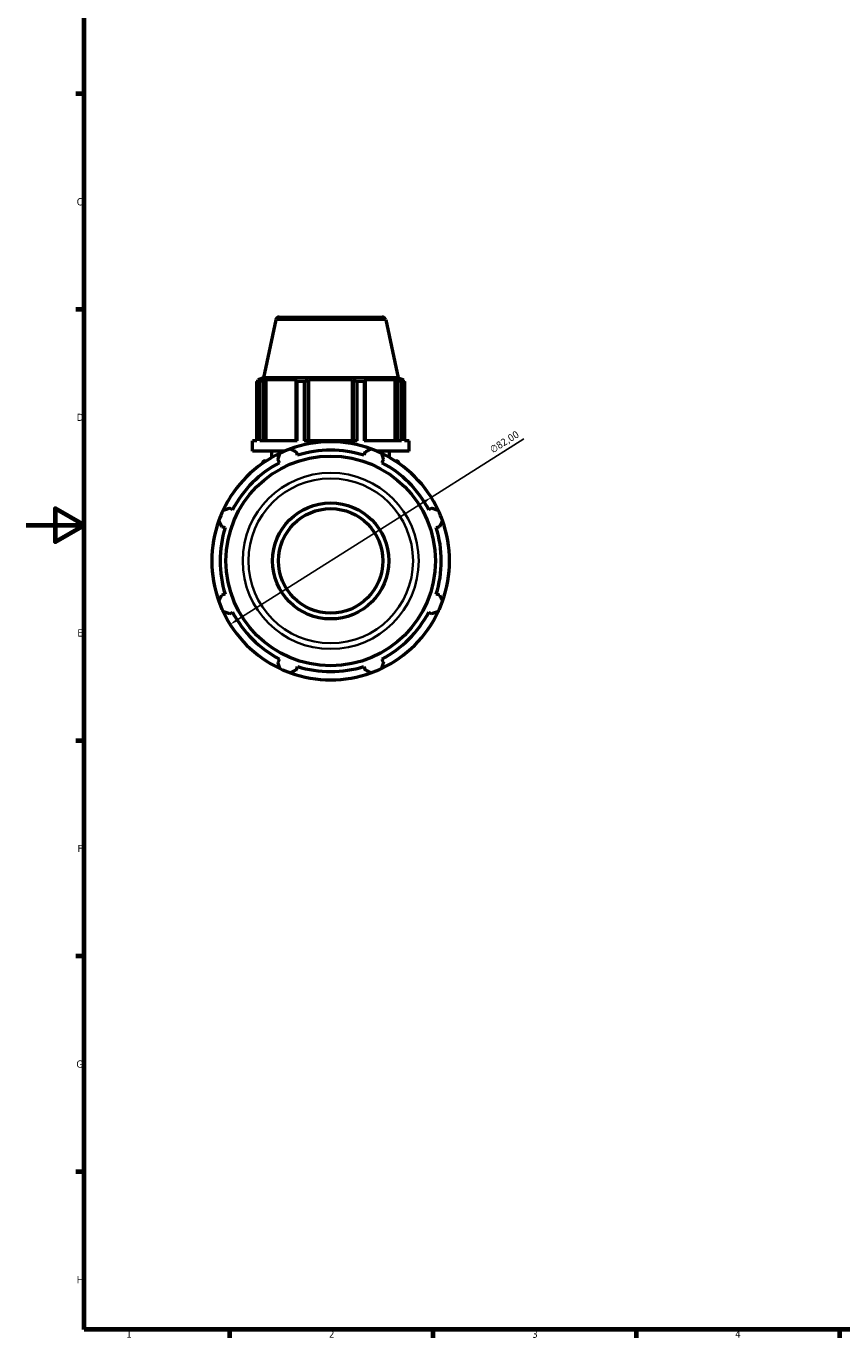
# Model space of a CAD drawing. Header units: millimetres. Extents: x 0 to 1008, y 0 to 938.
# Tile 1 of 6: x 0 to 281, y 17 to 469. Entities that reach past the tile are written whole.
import ezdxf

# ---------------------------------------------------------------- set-up
doc = ezdxf.new("R2010")
doc.units = ezdxf.units.MM
for name, color, linetype, lineweight in [('Border (ISO)', 7, 'Continuous', 70), ('Dimension (ISO)', 7, 'Continuous', 25), ('Visible (ISO)', 7, 'Continuous', 50), ('Visible Narrow (ISO)', 7, 'Continuous', 35)]:
    doc.layers.add(name, color=color, linetype=linetype, lineweight=lineweight)
doc.styles.add('Note Text (ISO)', font='tahoma.ttf')
doc.dimstyles.new('Default (ISO)', dxfattribs={"dimtxt": 2.5, "dimasz": 2.5, "dimexe": 3.175, "dimexo": 0, "dimgap": 0.762, "dimtad": 1, "dimrnd": 1e-08, "dimzin": 0, "dimtxsty": 'Note Text (ISO)', "dimcen": 0.09, "dimdle": 10, "dimclrd": 256, "dimclre": 256, "dimclrt": 232, "dimazin": 0, "dimtfac": 1.40208, "dimtmove": 0, "dimatfit": 3, "dimfxl": 1, "dimtolj": 1, "dimtzin": 0, "dimlwd": -1, "dimlwe": -1, "dimarcsym": 0})

# ---------------------------------------------------------------- blocks, each defined once
blk = doc.blocks.new('Borders Default Border')
at = {"layer": 'Border (ISO)'}
for p, q in [((20, 445.5), (17.1, 445.5)), ((20, 371.25), (17.1, 371.25)), ((20, 222.75), (17.1, 222.75)), ((20, 148.5), (17.1, 148.5)), ((20, 74.25), (17.1, 74.25)), ((70.08, 20), (70.08, 17.1)), ((140.17, 20), (140.17, 17.1)), ((210.25, 20), (210.25, 17.1)), ((280.33, 20), (280.33, 17.1))]:
    blk.add_line(p, q, dxfattribs=at)
at = {"layer": 'Border (ISO)', "flags": 128}
for points in [[(20, 20), (20, 574), (821, 574), (821, 20), (20, 20)], [(0, 297), (20, 297), (10, 302.77), (10, 291.23), (20, 297)]]:
    blk.add_lwpolyline(points, dxfattribs=at)
at = {"layer": 'Border (ISO)', "color": 232, "true_color": 0xca0064, "char_height": 2.5, "attachment_point": 7, "style": 'Note Text (ISO)'}
for s, insert in [('C', (17.43, 407.08)), ('D', (17.43, 332.88)), ('E', (17.64, 258.63)), ('F', (17.7, 184.38)), ('G', (17.31, 110.08)), ('H', (17.44, 35.88)), ('1', (34.48, 17.1)), ('2', (104.37, 17.1)), ('3', (174.43, 17.05)), ('4', (244.42, 17.1))]:
    blk.add_mtext(s, dxfattribs=dict(at, insert=insert))
blk = doc.blocks.new('*D16')
at = {"layer": 'Defpoints', "color": 0, "transparency": 16777216}
for p in [(139.63, 306.56), (70.29, 262.79)]:
    blk.add_point(p, dxfattribs=at)
at = {"layer": 'Dimension (ISO)', "transparency": 16777216}
for p, q in [((139.63, 306.56), (171.57, 326.73)), ((72.4, 264.12), (137.51, 305.23))]:
    blk.add_line(p, q, dxfattribs=at)
blk.add_arc((104.96, 284.68), 41, 27.8282, 109.792, dxfattribs=at)
for points in [[(137.29, 305.58), (137.74, 304.88), (139.63, 306.56)], [(72.18, 264.48), (72.63, 263.77), (70.29, 262.79)]]:
    blk.add_solid(points, dxfattribs=at)
at = {"layer": 'Dimension (ISO)', "color": 232, "true_color": 0xca0064, "transparency": 16777216, "insert": (159.51, 323.82), "char_height": 2.5, "attachment_point": 1, "rotation": 32.2651, "style": 'Note Text (ISO)'}
blk.add_mtext('\\A1;∅82,00', dxfattribs=at)

msp = doc.modelspace()

# ---------------------------------------------------------------- linework, layer by layer
at = {"layer": 'Visible (ISO)'}
for p, q in [((85.998, 367.687), (81.745, 347.677)), ((87.221, 368.677), (122.696, 368.677)), ((123.919, 367.687), (128.172, 347.677)), ((79.553, 326.077), (79.553, 346.447)), ((80.53, 346.447), (79.553, 346.447)), ((81.745, 347.677), (79.849, 347.061)), ((81.011, 347.061), (79.849, 347.061)), ((79.849, 346.6), (79.849, 347.061)), ((81.011, 347.061), (80.238, 346.798)), ((80.53, 346.447), (80.53, 326.077)), ((128.172, 347.677), (81.745, 347.677)), ((81.967, 346.798), (82.686, 347.061)), ((81.967, 326.077), (81.967, 346.798)), ((82.686, 326.077), (82.686, 347.061)), ((93.364, 347.061), (82.686, 347.061)), ((93.364, 347.061), (92.99, 346.798)), ((92.99, 346.798), (92.99, 326.077)), ((93.459, 326.077), (93.459, 346.447)), ((95.816, 346.447), (93.459, 346.447)), ((95.816, 346.447), (95.816, 326.077)), ((97.164, 346.798), (97.408, 347.061)), ((97.164, 326.077), (97.164, 346.798)), ((97.408, 326.077), (97.408, 347.061)), ((112.509, 347.061), (97.408, 347.061)), ((112.509, 326.077), (112.509, 347.061)), ((112.509, 347.061), (112.753, 346.798)), ((112.753, 346.798), (112.753, 326.077)), ((114.101, 326.077), (114.101, 346.447)), ((116.458, 346.447), (114.101, 346.447)), ((116.458, 346.447), (116.458, 326.077)), ((116.927, 346.798), (116.553, 347.061)), ((127.231, 347.061), (116.553, 347.061)), ((116.927, 326.077), (116.927, 346.798)), ((127.231, 326.077), (127.231, 347.061)), ((127.231, 347.061), (127.95, 346.798)), ((127.95, 346.798), (127.95, 326.077)), ((128.172, 347.677), (130.069, 347.061)), ((129.679, 346.798), (128.906, 347.061)), ((130.069, 347.061), (128.906, 347.061)), ((129.387, 326.077), (129.387, 346.447)), ((130.364, 346.447), (129.387, 346.447)), ((130.069, 346.6), (130.069, 347.061)), ((130.364, 346.447), (130.364, 326.077)), ((79.553, 326.077), (77.959, 326.077)), ((77.959, 322.477), (77.959, 326.077)), ((93.459, 326.077), (80.53, 326.077)), ((114.101, 326.077), (95.816, 326.077)), ((129.387, 326.077), (116.458, 326.077)), ((131.959, 326.077), (130.364, 326.077)), ((131.959, 322.477), (131.959, 326.077)), ((89.079, 322.477), (77.959, 322.477)), ((84.709, 320.328), (84.709, 322.477)), ((93.493, 321.043), (93.123, 322.216)), ((116.794, 322.216), (116.424, 321.043)), ((131.959, 322.477), (120.838, 322.477)), ((125.209, 320.328), (125.209, 322.477)), ((81.469, 318.281), (81.469, 318.317)), ((82.269, 319.117), (82.712, 319.117)), ((86.784, 319.59), (87.352, 318.499)), ((122.565, 318.499), (123.133, 319.59)), ((127.205, 319.117), (127.649, 319.117)), ((128.449, 318.281), (128.449, 318.317)), ((71.137, 302.284), (70.046, 302.852)), ((139.871, 302.852), (138.78, 302.284)), ((67.42, 296.513), (68.593, 296.143)), ((141.324, 296.143), (142.497, 296.513)), ((68.593, 273.211), (67.42, 272.842)), ((142.497, 272.842), (141.324, 273.211)), ((70.046, 266.503), (71.137, 267.071)), ((138.78, 267.071), (139.871, 266.503)), ((87.352, 250.856), (86.784, 249.765)), ((123.133, 249.765), (122.565, 250.856)), ((93.123, 247.139), (93.493, 248.312)), ((116.424, 248.312), (116.794, 247.139))]:
    msp.add_line(p, q, dxfattribs=at)
for radius in [36.1, 20, 18]:
    msp.add_circle((104.959, 284.677), radius, dxfattribs=at)
for centre, radius, start, end in [((87.221, 367.427), 1.25, 90, 168), ((122.696, 367.427), 1.25, 12, 90), ((104.959, 284.677), 41, 70.20802, 109.79198), ((104.959, 284.677), 41, 115.20802, 154.79198), ((104.959, 284.677), 41, 109.79198, 115.20802), ((104.959, 284.677), 38.13, 72.5, 107.5), ((104.959, 284.677), 41, 64.79198, 70.20802), ((104.959, 284.677), 41, 25.20802, 64.79198), ((104.959, 284.677), 38.13, 117.5, 152.5), ((82.269, 318.317), 0.8, 90, 180), ((104.959, 284.677), 38.13, 27.5, 62.5), ((127.649, 318.317), 0.8, 0, 90), ((104.959, 284.677), 41, 160.20802, 199.79198), ((104.959, 284.677), 41, 154.79198, 160.20802), ((104.959, 284.677), 41, 19.79198, 25.20802), ((104.959, 284.677), 41, 340.20802, 19.79198), ((104.959, 284.677), 38.13, 162.5, 197.5), ((104.959, 284.677), 38.13, 342.5, 17.5), ((104.959, 284.677), 41, 199.79198, 205.20802), ((104.959, 284.677), 41, 205.20802, 244.79198), ((104.959, 284.677), 38.13, 207.5, 242.5), ((104.959, 284.677), 41, 295.20802, 334.79198), ((104.959, 284.677), 38.13, 297.5, 332.5), ((104.959, 284.677), 41, 334.79198, 340.20802), ((104.959, 284.677), 41, 244.79198, 250.20802), ((104.959, 284.677), 41, 250.20802, 289.79198), ((104.959, 284.677), 38.13, 252.5, 287.5), ((104.959, 284.677), 41, 289.79198, 295.20802)]:
    msp.add_arc(centre, radius, start, end, dxfattribs=at)
for points, weights in [([(79.553, 346.447), (79.903, 346.63), (80.238, 346.798)], [1, 1.00161446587, 1.00241257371]), ([(81.967, 346.798), (81.263, 346.63), (80.53, 346.447)], [1.00241257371, 1.00161446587, 1]), ([(93.459, 346.447), (93.22, 346.63), (92.99, 346.798)], [1, 1.00161446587, 1.00241257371]), ([(97.164, 346.798), (96.504, 346.63), (95.816, 346.447)], [1.00241257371, 1.00161446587, 1]), ([(114.101, 346.447), (113.413, 346.63), (112.753, 346.798)], [1, 1.00161446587, 1.00241257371]), ([(116.927, 346.798), (116.697, 346.63), (116.458, 346.447)], [1.00241257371, 1.00161446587, 1]), ([(129.387, 346.447), (128.654, 346.63), (127.95, 346.798)], [1, 1.00161446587, 1.00241257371]), ([(129.679, 346.798), (130.014, 346.63), (130.364, 346.447)], [1.00241257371, 1.00161446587, 1]), ([(86.784, 319.59), (87.133, 320.659), (87.496, 321.773)], [1.00185911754, 1.00133791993, 1]), ([(91.076, 323.255), (92.12, 322.725), (93.123, 322.216)], [1, 1.00133791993, 1.00185911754]), ([(116.794, 322.216), (117.797, 322.725), (118.841, 323.255)], [1.00185911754, 1.00133791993, 1]), ([(122.421, 321.773), (122.784, 320.659), (123.133, 319.59)], [1, 1.00133791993, 1.00185911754]), ([(67.863, 302.14), (68.977, 302.503), (70.046, 302.852)], [1, 1.00133791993, 1.00185911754]), ([(139.871, 302.852), (140.94, 302.503), (142.054, 302.14)], [1.00185911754, 1.00133791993, 1]), ([(67.42, 296.513), (66.911, 297.516), (66.38, 298.56)], [1.00185911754, 1.00133791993, 1]), ([(143.537, 298.56), (143.006, 297.516), (142.497, 296.513)], [1, 1.00133791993, 1.00185911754]), ([(66.38, 270.795), (66.911, 271.839), (67.42, 272.842)], [1, 1.00133791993, 1.00185911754]), ([(142.497, 272.842), (143.006, 271.839), (143.537, 270.795)], [1.00185911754, 1.00133791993, 1]), ([(70.046, 266.503), (68.977, 266.852), (67.863, 267.215)], [1.00185911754, 1.00133791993, 1]), ([(142.054, 267.215), (140.94, 266.852), (139.871, 266.503)], [1, 1.00133791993, 1.00185911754]), ([(87.496, 247.582), (87.133, 248.696), (86.784, 249.765)], [1, 1.00133791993, 1.00185911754]), ([(123.133, 249.765), (122.784, 248.696), (122.421, 247.582)], [1.00185911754, 1.00133791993, 1]), ([(93.123, 247.139), (92.12, 246.63), (91.076, 246.099)], [1.00185911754, 1.00133791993, 1]), ([(118.841, 246.099), (117.797, 246.63), (116.794, 247.139)], [1, 1.00133791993, 1.00185911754])]:
    msp.add_rational_spline(points, weights, degree=2, dxfattribs=at)
at = {"layer": 'Visible Narrow (ISO)'}
for p, q in [((123.686, 367.687), (86.232, 367.687)), ((81.515, 318.317), (81.469, 318.317)), ((128.448, 318.317), (128.402, 318.317))]:
    msp.add_line(p, q, dxfattribs=at)
for radius in [30.337, 28.38]:
    msp.add_circle((104.959, 284.677), radius, dxfattribs=at)

# ---------------------------------------------------------------- block references
msp.add_blockref('Borders Default Border', (0, 0))

# ---------------------------------------------------------------- dimensions: what is measured, and where the dimension line sits
at = {"layer": 'Dimension (ISO)'}
dim = msp.add_diameter_dim_2p(p1=(70.289, 262.79), p2=(139.628, 306.565), dimstyle='Default (ISO)', override={"dimdec": 2, "dimlfac": 1, "dimtp": 0, "dimtm": 0, "dimtdec": 2, "dimatfit": 2}, dxfattribs=at)
dim.commit()
dim.dimension.update_dxf_attribs({"geometry": '*D16', "text_midpoint": (166.278, 323.39), "dimtype": 163})

doc.saveas('drawing.dxf')
